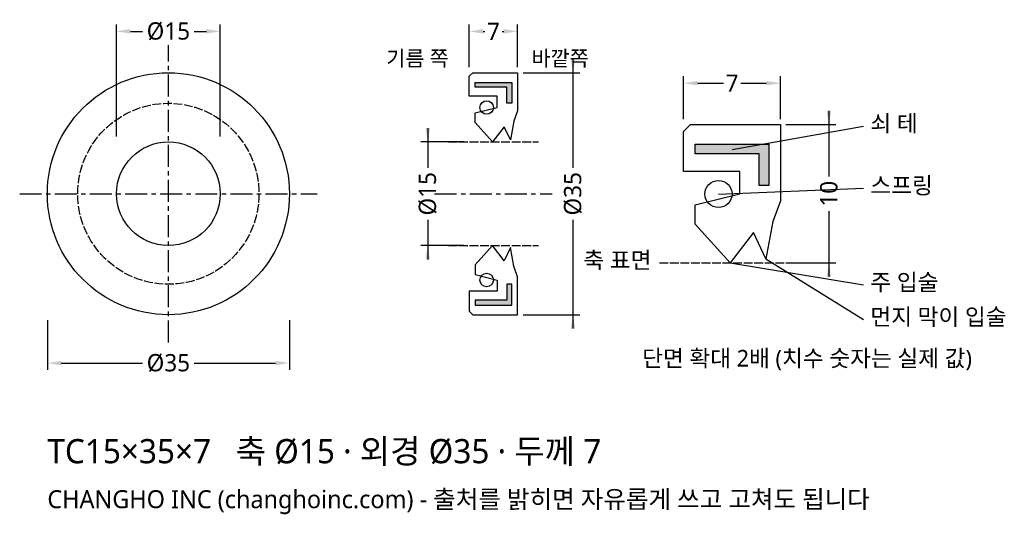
# Model space of a CAD drawing. Header units: millimetres. Extents: x -22 to 121, y -46 to 25.
import ezdxf

# ---------------------------------------------------------------- set-up
doc = ezdxf.new("R2010")
doc.units = ezdxf.units.MM
doc.linetypes.add('CENTER', pattern=[5.08, 3.175, -0.635, 0.635, -0.635])
doc.linetypes.add('DASHED', pattern=[1.524, 1.27, -0.254])
for name, color, linetype in [('문자', 7, 'CONTINUOUS'), ('쇠테', 8, 'CONTINUOUS'), ('숨은선', 3, 'DASHED'), ('외형선', 7, 'CONTINUOUS'), ('중심선', 1, 'CENTER'), ('치수', 4, 'CONTINUOUS')]:
    doc.layers.add(name, color=color, linetype=linetype)
doc.styles.add('CH_KOR', font='malgun.ttf')
doc.dimstyles.new('CH_DIM', dxfattribs={"dimtxt": 2.5, "dimasz": 2, "dimexe": 1, "dimexo": 0.8, "dimgap": 0.8, "dimtad": 1, "dimdec": 1, "dimdsep": 46, "dimtxsty": 'CH_KOR', "dimcen": 2.5, "dimclrd": 4, "dimclre": 4, "dimclrt": 4, "dimazin": 3, "dimtfac": 1, "dimtmove": 0, "dimatfit": 3})

# ---------------------------------------------------------------- blocks, each defined once
blk = doc.blocks.new('_CLOSEDFILLED')
at = {"color": 0, "linetype": 'BYBLOCK'}
blk.add_solid([(-1, 0.164), (0, 0), (-1, -0.164)], dxfattribs=at)
blk = doc.blocks.new('*D1')
at = {"color": 4}
for p, q in [((-17.5, -18.3), (-17.5, -25.5)), ((17.5, -18.3), (17.5, -25.5)), ((-15.5, -24.5), (-3.75, -24.5)), ((3.75, -24.5), (15.5, -24.5))]:
    blk.add_line(p, q, dxfattribs=at)
at = {"layer": 'Defpoints'}
for p in [(-17.5, -17.5), (17.5, -17.5), (-17.5, -24.5)]:
    blk.add_point(p, dxfattribs=at)
at = {"layer": '치수', "color": 4, "xscale": 2, "yscale": 2, "rotation": 180}
blk.add_blockref('_CLOSEDFILLED', (-17.5, -24.5), dxfattribs=at)
at = {"layer": '치수', "color": 4, "xscale": 2, "yscale": 2}
blk.add_blockref('_CLOSEDFILLED', (17.5, -24.5), dxfattribs=at)
at = {"layer": '치수', "color": 4, "insert": (0, -24.5), "char_height": 2.5, "attachment_point": 5, "style": 'CH_KOR'}
blk.add_mtext('Ø35', dxfattribs=at)
blk = doc.blocks.new('*D2')
at = {"color": 4}
for p, q in [((-7.5, 8.3), (-7.5, 24.5)), ((7.5, 8.3), (7.5, 24.5)), ((-5.5, 23.5), (-3.75, 23.5)), ((3.75, 23.5), (5.5, 23.5))]:
    blk.add_line(p, q, dxfattribs=at)
at = {"layer": 'Defpoints'}
for p in [(-7.5, 23.5), (-7.5, 7.5), (7.5, 7.5)]:
    blk.add_point(p, dxfattribs=at)
at = {"layer": '치수', "color": 4, "xscale": 2, "yscale": 2, "rotation": 180}
blk.add_blockref('_CLOSEDFILLED', (-7.5, 23.5), dxfattribs=at)
at = {"layer": '치수', "color": 4, "xscale": 2, "yscale": 2}
blk.add_blockref('_CLOSEDFILLED', (7.5, 23.5), dxfattribs=at)
at = {"layer": '치수', "color": 4, "insert": (0, 23.5), "char_height": 2.5, "attachment_point": 5, "style": 'CH_KOR'}
blk.add_mtext('Ø15', dxfattribs=at)
blk = doc.blocks.new('*D3')
at = {"color": 4}
for p, q in [((43.5, 18.3), (43.5, 24.5)), ((50.5, 18.3), (50.5, 24.5)), ((45.5, 23.5), (45.75, 23.5)), ((48.25, 23.5), (48.5, 23.5))]:
    blk.add_line(p, q, dxfattribs=at)
at = {"layer": 'Defpoints'}
for p in [(43.5, 23.5), (43.5, 17.5), (50.5, 17.5)]:
    blk.add_point(p, dxfattribs=at)
at = {"layer": '치수', "color": 4, "xscale": 2, "yscale": 2, "rotation": 180}
blk.add_blockref('_CLOSEDFILLED', (43.5, 23.5), dxfattribs=at)
at = {"layer": '치수', "color": 4, "xscale": 2, "yscale": 2}
blk.add_blockref('_CLOSEDFILLED', (50.5, 23.5), dxfattribs=at)
at = {"layer": '치수', "color": 4, "insert": (47, 23.5), "char_height": 2.5, "attachment_point": 5, "style": 'CH_KOR'}
blk.add_mtext('7', dxfattribs=at)
blk = doc.blocks.new('*D4')
at = {"color": 4}
for p, q in [((58.5, 19.5), (58.5, 3.75)), ((51.3, 17.5), (59.5, 17.5)), ((58.5, -3.75), (58.5, -19.5)), ((51.3, -17.5), (59.5, -17.5))]:
    blk.add_line(p, q, dxfattribs=at)
at = {"layer": 'Defpoints'}
for p in [(50.5, 17.5), (58.5, 17.5), (50.5, -17.5)]:
    blk.add_point(p, dxfattribs=at)
at = {"layer": '치수', "color": 4, "xscale": 2, "yscale": 2}
for p, rotation in [((58.5, 17.5), 270), ((58.5, -17.5), 90)]:
    blk.add_blockref('_CLOSEDFILLED', p, dxfattribs=dict(at, rotation=rotation))
at = {"layer": '치수', "color": 4, "insert": (58.5, 0), "char_height": 2.5, "attachment_point": 5, "rotation": 90, "style": 'CH_KOR'}
blk.add_mtext('Ø35', dxfattribs=at)
blk = doc.blocks.new('*D5')
at = {"color": 4}
for p, q in [((37.5, 9.5), (37.5, 3.75)), ((42.7, 7.5), (36.5, 7.5)), ((37.5, -3.75), (37.5, -9.5)), ((42.7, -7.5), (36.5, -7.5))]:
    blk.add_line(p, q, dxfattribs=at)
at = {"layer": 'Defpoints'}
for p in [(37.5, 7.5), (43.5, 7.5), (43.5, -7.5)]:
    blk.add_point(p, dxfattribs=at)
at = {"layer": '치수', "color": 4, "xscale": 2, "yscale": 2}
for p, rotation in [((37.5, 7.5), 270), ((37.5, -7.5), 90)]:
    blk.add_blockref('_CLOSEDFILLED', p, dxfattribs=dict(at, rotation=rotation))
at = {"layer": '치수', "color": 4, "insert": (37.5, 0), "char_height": 2.5, "attachment_point": 5, "rotation": 90, "style": 'CH_KOR'}
blk.add_mtext('Ø15', dxfattribs=at)
blk = doc.blocks.new('*D6')
at = {"color": 4}
for p, q in [((74.5, 10.8), (74.5, 17)), ((76.5, 16), (80.25, 16)), ((82.75, 16), (86.5, 16)), ((88.5, 10.8), (88.5, 17))]:
    blk.add_line(p, q, dxfattribs=at)
at = {"layer": 'Defpoints'}
for p in [(74.5, 16), (74.5, 10), (88.5, 10)]:
    blk.add_point(p, dxfattribs=at)
at = {"layer": '치수', "color": 4, "xscale": 2, "yscale": 2, "rotation": 180}
blk.add_blockref('_CLOSEDFILLED', (74.5, 16), dxfattribs=at)
at = {"layer": '치수', "color": 4, "xscale": 2, "yscale": 2}
blk.add_blockref('_CLOSEDFILLED', (88.5, 16), dxfattribs=at)
at = {"layer": '치수', "color": 4, "insert": (81.5, 16), "char_height": 2.5, "attachment_point": 5, "style": 'CH_KOR'}
blk.add_mtext('7', dxfattribs=at)
blk = doc.blocks.new('*D7')
at = {"color": 4}
for p, q in [((95.5, 12), (95.5, 2.5)), ((89.3, 10), (96.5, 10)), ((95.5, -2.5), (95.5, -12)), ((89.3, -10), (96.5, -10))]:
    blk.add_line(p, q, dxfattribs=at)
at = {"layer": 'Defpoints'}
for p in [(88.5, 10), (95.5, 10), (88.5, -10)]:
    blk.add_point(p, dxfattribs=at)
at = {"layer": '치수', "color": 4, "xscale": 2, "yscale": 2}
for p, rotation in [((95.5, 10), 270), ((95.5, -10), 90)]:
    blk.add_blockref('_CLOSEDFILLED', p, dxfattribs=dict(at, rotation=rotation))
at = {"layer": '치수', "color": 4, "insert": (95.5, 0), "char_height": 2.5, "attachment_point": 5, "rotation": 90, "style": 'CH_KOR'}
blk.add_mtext('10', dxfattribs=at)

msp = doc.modelspace()

# ---------------------------------------------------------------- hatches: boundary and pattern name
at = {"layer": '쇠테'}
for points in [[(44.34, 16.1), (49.66, 16.1), (49.66, 13.1), (48.96, 13.1), (48.96, 15.4), (44.34, 15.4)], [(76.18, 7.2), (86.82, 7.2), (86.82, 1.2), (85.42, 1.2), (85.42, 5.8), (76.18, 5.8)], [(44.34, -16.1), (49.66, -16.1), (49.66, -13.1), (48.96, -13.1), (48.96, -15.4), (44.34, -15.4)]]:
    msp.add_hatch(color=8, dxfattribs=at).paths.add_polyline_path(points)

# ---------------------------------------------------------------- linework, layer by layer
for points in [[(44.34, 16.1), (49.66, 16.1), (49.66, 13.1), (48.96, 13.1), (48.96, 15.4), (44.34, 15.4)], [(76.18, 7.2), (86.82, 7.2), (86.82, 1.2), (85.42, 1.2), (85.42, 5.8), (76.18, 5.8)], [(44.34, -16.1), (49.66, -16.1), (49.66, -13.1), (48.96, -13.1), (48.96, -15.4), (44.34, -15.4)]]:
    msp.add_lwpolyline(points, close=True, dxfattribs=at)
at = {"layer": '숨은선'}
for p, q in [((40.5, 7.5), (53.5, 7.5)), ((40.5, -7.5), (53.5, -7.5)), ((71, -10), (92, -10))]:
    msp.add_line(p, q, dxfattribs=at)
msp.add_circle((0, 0), 13.1, dxfattribs=at)
at = {"layer": '외형선'}
for points in [[(43.5, 17), (44, 17.5), (50.5, 17.5), (50.5, 12), (49.94, 10.5), (49.45, 7.8), (48.54, 9.7), (46.86, 7.5), (44.34, 10.3), (44.34, 11.7), (47.56, 12.5), (47.56, 14.1), (43.5, 14.1)], [(74.5, 9), (75.5, 10), (88.5, 10), (88.5, -1), (87.38, -4), (86.4, -9.4), (84.58, -5.6), (81.22, -10), (76.18, -4.4), (76.18, -1.6), (82.62, 0), (82.62, 3.2), (74.5, 3.2)], [(43.5, -17), (44, -17.5), (50.5, -17.5), (50.5, -12), (49.94, -10.5), (49.45, -7.8), (48.54, -9.7), (46.86, -7.5), (44.34, -10.3), (44.34, -11.7), (47.56, -12.5), (47.56, -14.1), (43.5, -14.1)]]:
    msp.add_lwpolyline(points, close=True, dxfattribs=at)
for centre, radius in [((0, 0), 17.5), ((46.02, 12.48), 0.98), ((0, 0), 7.5), ((79.54, -0.04), 1.96), ((46.02, -12.48), 0.98)]:
    msp.add_circle(centre, radius, dxfattribs=at)
at = {"layer": '중심선'}
for p, q in [((0, -21.5), (0, 21.5)), ((-21.5, 0), (21.5, 0)), ((38.5, 0), (55.5, 0))]:
    msp.add_line(p, q, dxfattribs=at)
at = {"layer": '치수'}
for p, q in [((81.5, 6.4), (100.5, 9.8)), ((79.54, -0.04), (100.5, 0.8)), ((86.4, -9.4), (100.5, -18.2)), ((81.22, -10), (100.5, -13.2))]:
    msp.add_line(p, q, dxfattribs=at)

# ---------------------------------------------------------------- texts
at = {"layer": '문자', "style": 'CH_KOR'}
for s, height, p in [('기름 쪽', 2.2, (31.5, 18.5)), ('바깥쪽', 2.2, (52.5, 18.5)), ('쇠 테', 2.4, (101.5, 9)), ('스프링', 2.4, (101.5, 0)), ('축 표면', 2.4, (60, -10.8)), ('주 입술', 2.4, (101.5, -14)), ('먼지 막이 입술', 2.4, (101.5, -19)), ('단면 확대 2배 (치수 숫자는 실제 값)', 2.4, (68.5, -25)), ('TC15×35×7   축 Ø15 · 외경 Ø35 · 두께 7', 3.5, (-17.5, -39)), ('CHANGHO INC (changhoinc.com) - 출처를 밝히면 자유롭게 쓰고 고쳐도 됩니다', 2.6, (-17.5, -45.5))]:
    msp.add_text(s, height=height, dxfattribs=at).set_placement(p)

# ---------------------------------------------------------------- dimensions: what is measured, and where the dimension line sits
at = {"layer": '치수'}
for base, p1, p2, text, picture, middle in [((-7.5, 23.5), (-7.5, 7.5), (7.5, 7.5), 'Ø15', '*D2', (0, 23.5)), ((74.5, 16), (74.5, 10), (88.5, 10), '7', '*D6', (81.5, 16)), ((-17.5, -24.5), (-17.5, -17.5), (17.5, -17.5), 'Ø35', '*D1', (0, -24.5))]:
    dim = msp.add_linear_dim(base=base, p1=p1, p2=p2, text=text, dimstyle='CH_DIM', override={"dimscale": 1}, dxfattribs=at)
    dim.commit()
    dim.dimension.update_dxf_attribs({"geometry": picture, "text_midpoint": middle})
dim = msp.add_linear_dim(base=(43.5, 23.5), p1=(43.5, 17.5), p2=(50.5, 17.5), dimstyle='CH_DIM', override={"dimscale": 1}, dxfattribs=at)
dim.commit()
dim.dimension.update_dxf_attribs({"geometry": '*D3', "text_midpoint": (47, 23.5)})
for base, p1, p2, text, picture, middle in [((58.5, 17.5), (50.5, 17.5), (50.5, -17.5), 'Ø35', '*D4', (58.5, 0)), ((95.5, 10), (88.5, 10), (88.5, -10), '10', '*D7', (95.5, 0)), ((37.5, 7.5), (43.5, 7.5), (43.5, -7.5), 'Ø15', '*D5', (37.5, 0))]:
    dim = msp.add_linear_dim(base=base, p1=p1, p2=p2, angle=90, text=text, dimstyle='CH_DIM', override={"dimscale": 1}, dxfattribs=at)
    dim.commit()
    dim.dimension.update_dxf_attribs({"geometry": picture, "text_midpoint": middle})

doc.saveas('drawing.dxf')
